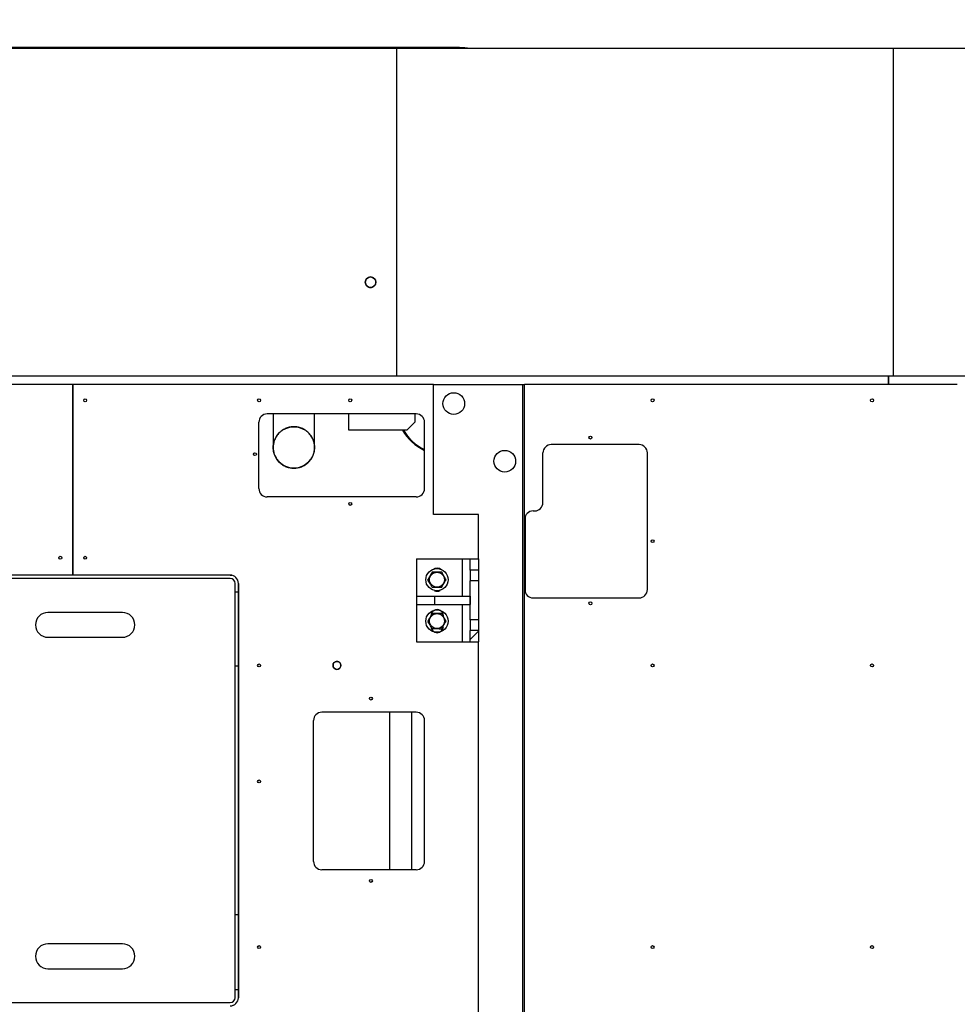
# Model space of a CAD drawing. Header units: millimetres. Extents: x 5 to 589, y 5 to 415.
# Tile 5 of 96: x 85 to 122, y 93 to 132. Entities that reach past the tile are written whole.
import ezdxf

# ---------------------------------------------------------------- set-up
doc = ezdxf.new("R2010")
doc.units = ezdxf.units.MM
doc.layers.add('COTES', color=1, linetype='Continuous')
doc.layers.add('TRAIT-FINS', color=9, linetype='Continuous')
doc.layers.add('TRAIT-FORT', color=4, linetype='Continuous', lineweight=25)
doc.styles.add('SLDTEXTSTYLE0', font='TXT', dxfattribs={"width": 0.75})
doc.dimstyles.new('SLDDIMSTYLE2', dxfattribs={"dimtxt": 3.5, "dimasz": 2, "dimexe": 0, "dimexo": 0.0625, "dimgap": 0.875, "dimtad": 1, "dimlfac": 30, "dimrnd": 1e-09, "dimzin": 12, "dimdsep": 46, "dimtxsty": 'SLDTEXTSTYLE0', "dimsah": 1, "dimcen": 0.09, "dimadec": 0, "dimazin": 3, "dimtfac": 1, "dimtofl": 0, "dimtmove": 0, "dimatfit": 3, "dimfxl": 0, "dimfrac": 2, "dimtolj": 1, "dimtzin": 12, "dimarcsym": 0})

# ---------------------------------------------------------------- blocks, each defined once
blk = doc.blocks.new('_D_7')
at = {"layer": 'COTES', "color": 1}
for p, q in [((59.852, 132.096), (59.852, 179.922)), ((199.852, 132.096), (199.852, 179.922)), ((59.852, 178.922), (199.852, 178.922))]:
    blk.add_line(p, q, dxfattribs=at)
for points in [[(59.852, 178.922), (61.852, 178.422), (61.852, 179.422)], [(199.852, 178.922), (197.852, 179.422), (197.852, 178.422)]]:
    blk.add_solid(points, dxfattribs=at)
at = {"layer": 'COTES', "color": 1, "char_height": 3.5, "attachment_point": 1, "style": 'SLDTEXTSTYLE0'}
for s, insert in [('4200', (112.646, 183.434)), ('Ouverture', (124.303, 183.434))]:
    blk.add_mtext(s, dxfattribs=dict(at, insert=insert))
blk = doc.blocks.new('_D_8')
at = {"layer": 'COTES', "color": 1}
for p, q in [((60.152, 118.566), (60.152, 168.785)), ((199.485, 118.566), (199.485, 168.785)), ((60.152, 167.785), (199.485, 167.785))]:
    blk.add_line(p, q, dxfattribs=at)
for points in [[(60.152, 167.785), (62.152, 167.285), (62.152, 168.285)], [(199.485, 167.785), (197.485, 168.285), (197.485, 167.285)]]:
    blk.add_solid(points, dxfattribs=at)
at = {"layer": 'COTES', "color": 1, "char_height": 3.5, "attachment_point": 1, "style": 'SLDTEXTSTYLE0'}
for s, insert in [('4180', (118.587, 172.297)), ('Toles', (130.244, 172.297))]:
    blk.add_mtext(s, dxfattribs=dict(at, insert=insert))

msp = doc.modelspace()

# ---------------------------------------------------------------- hatches: boundary and pattern name
at = {"layer": 'TRAIT-FINS'}
h = msp.add_hatch(dxfattribs=at)
h.set_pattern_fill('ANSI31', color=9, angle=3e-322, style=0)
edge = h.paths.add_edge_path(flags=0)
edge.add_arc((102.15141, 116.79982), 0.43667, 0, 360)
h = msp.add_hatch(dxfattribs=at)
h.set_pattern_fill('ANSI31', color=9, angle=3e-322, style=0)
edge = h.paths.add_edge_path(flags=0)
edge.add_arc((102.15141, 116.79982), 0.43667, 0, 360)
h = msp.add_hatch(dxfattribs=at)
h.set_pattern_fill('ANSI31', color=9, angle=3e-322, style=0)
edge = h.paths.add_edge_path(flags=0)
edge.add_arc((104.20474, 114.48316), 0.43667, 0, 360)
h = msp.add_hatch(dxfattribs=at)
h.set_pattern_fill('ANSI31', color=9, angle=3e-322, style=0)
edge = h.paths.add_edge_path(flags=0)
edge.add_arc((104.20474, 114.48316), 0.43667, 0, 360)
h = msp.add_hatch(dxfattribs=at)
h.set_pattern_fill('ANSI31', color=9, style=0)
h.paths.add_polyline_path([(103.15141, 110.54982), (102.81807, 110.54982), (102.81807, 110.09982), (103.15141, 110.09982)], flags=0)
h = msp.add_hatch(dxfattribs=at)
h.set_pattern_fill('ANSI31', color=9, style=0)
h.paths.add_polyline_path([(103.15141, 109.66649), (102.81807, 109.66649), (102.81807, 108.09982), (103.15141, 108.09982)], flags=0)
h = msp.add_hatch(dxfattribs=at)
h.set_pattern_fill('ANSI31', color=9, style=0)
h.paths.add_polyline_path([(102.81807, 109.04982), (101.38474, 109.04982), (101.38474, 108.71649), (102.81807, 108.71649)], flags=0)
h = msp.add_hatch(dxfattribs=at)
h.set_pattern_fill('ANSI31', color=9, style=0)
h.paths.add_polyline_path([(102.81807, 107.66649), (102.81807, 107.21649), (103.15141, 107.21649), (103.15141, 107.66649)], flags=0)

# ---------------------------------------------------------------- linework, layer by layer
at = {"layer": 'TRAIT-FORT', "color": 4, "linetype": 'Continuous', "lineweight": 25}
for p, q in [((102.33761, 131.12251), (67.70846, 131.12251)), ((102.33761, 131.12251), (102.33816, 131.11697)), ((102.33761, 131.12251), (102.33761, 131.09603)), ((79.85194, 131.09603), (99.85194, 131.09603)), ((99.85194, 131.09603), (99.85194, 117.89982)), ((99.85194, 131.09603), (119.85194, 131.09603)), ((119.85194, 117.89982), (119.85194, 131.09603)), ((119.85194, 131.09603), (139.85194, 131.09603)), ((99.85194, 117.89982), (79.85194, 117.89982)), ((119.85194, 117.89982), (99.85194, 117.89982)), ((119.65107, 117.56649), (119.65107, 117.89982)), ((119.65141, 117.89982), (119.65141, 117.56649)), ((139.85194, 117.89982), (119.85194, 117.89982)), ((86.81817, 117.56649), (78.38474, 117.56649)), ((86.81817, 117.56649), (86.81817, 117.56649)), ((86.81817, 109.89982), (86.81817, 117.56649)), ((101.33807, 117.56649), (86.81817, 117.56649)), ((86.81817, 117.56649), (86.81817, 109.89982)), ((101.33807, 112.34316), (101.33807, 117.56649)), ((101.33807, 117.56649), (104.93807, 117.56649)), ((104.93807, 117.56649), (105.00474, 117.56649)), ((104.93807, 80.89982), (104.93807, 117.56649)), ((122.41807, 117.56649), (105.00474, 117.56649)), ((105.00474, 80.89982), (105.00474, 117.56649)), ((100.64317, 116.38316), (94.64317, 116.38316)), ((94.88474, 116.38316), (94.88474, 115.0393)), ((96.55141, 115.04266), (96.55141, 116.38316)), ((97.93471, 115.73319), (97.93471, 116.38316)), ((100.60137, 116.06652), (100.60137, 116.38316)), ((94.30984, 113.38316), (94.30984, 116.04982)), ((100.26804, 115.73319), (97.93471, 115.73319)), ((100.26804, 115.73319), (100.60137, 116.06652)), ((100.97651, 113.38316), (100.97651, 116.04982)), ((109.60984, 115.14982), (106.07651, 115.14982)), ((105.74317, 112.81649), (105.74317, 114.81649)), ((109.94317, 109.31649), (109.94317, 114.81649)), ((100.64317, 113.04982), (94.64317, 113.04982)), ((103.15141, 112.34316), (101.33807, 112.34316)), ((103.15141, 110.54982), (103.15141, 112.34316)), ((105.00984, 112.14982), (105.00984, 109.31649)), ((105.04261, 109.17237), (105.04261, 112.29395)), ((105.34317, 112.48316), (105.40984, 112.48316)), ((100.65141, 110.54982), (100.65141, 109.04982)), ((100.65141, 110.54982), (102.48474, 110.54982)), ((102.48474, 110.54982), (102.81807, 110.54982)), ((102.48474, 110.54982), (102.48474, 109.04982)), ((102.81807, 110.54982), (103.15141, 110.54982)), ((102.81807, 110.09982), (102.81807, 110.54982)), ((103.15141, 110.54982), (103.15141, 110.09982)), ((93.15141, 109.76649), (81.48474, 109.76649)), ((86.81817, 109.89982), (81.48484, 109.89982)), ((86.81817, 109.89982), (86.81817, 109.89982)), ((93.15151, 109.89982), (86.81817, 109.89982)), ((103.15141, 110.09982), (102.81807, 110.09982)), ((102.81807, 110.09982), (102.81807, 109.66649)), ((103.15141, 110.09982), (103.15141, 109.66649)), ((93.35141, 92.89982), (93.35141, 109.56649)), ((93.48474, 109.56649), (93.48474, 92.89982)), ((93.48484, 92.89982), (93.48484, 109.56649)), ((103.15141, 109.66649), (102.81807, 109.66649)), ((102.81807, 108.09982), (102.81807, 109.66649)), ((103.15141, 109.66649), (103.15141, 108.09982)), ((93.35141, 109.23316), (93.48474, 109.23316)), ((100.65141, 109.04982), (100.65141, 108.71649)), ((100.65141, 109.04982), (101.38474, 109.04982)), ((101.38474, 108.71649), (101.38474, 109.04982)), ((101.38474, 109.04982), (102.81807, 109.04982)), ((102.81807, 109.04982), (102.81807, 108.71649)), ((105.34317, 108.98316), (109.60984, 108.98316)), ((100.65141, 108.71649), (100.65141, 107.21649)), ((100.65141, 108.71649), (101.38474, 108.71649)), ((101.38474, 108.71649), (102.81807, 108.71649)), ((102.48474, 108.71649), (102.48474, 107.21649)), ((88.81807, 108.39982), (85.81807, 108.39982)), ((103.15141, 108.09982), (102.81807, 108.09982)), ((102.81807, 108.09982), (102.81807, 107.66649)), ((103.15141, 108.09982), (103.15141, 107.66649)), ((85.81807, 107.39982), (88.81807, 107.39982)), ((103.15141, 107.66649), (102.81807, 107.66649)), ((102.81807, 107.21649), (102.81807, 107.66649)), ((103.15141, 107.66649), (103.15141, 107.21649)), ((100.65141, 107.21649), (102.48474, 107.21649)), ((102.48474, 107.21649), (102.81807, 107.21649)), ((102.81807, 107.21649), (103.15141, 107.21649)), ((103.15141, 88.38316), (103.15141, 107.21649)), ((93.48474, 106.23316), (93.35141, 106.23316)), ((100.64317, 104.38316), (96.84317, 104.38316)), ((99.57266, 104.38316), (99.57266, 98.04982)), ((100.46933, 98.04982), (100.46933, 104.38316)), ((96.50984, 98.38316), (96.50984, 104.04982)), ((100.97651, 98.38316), (100.97651, 104.04982)), ((100.64317, 98.04982), (96.84317, 98.04982)), ((93.48474, 96.23316), (93.35141, 96.23316)), ((88.81807, 95.06649), (85.81807, 95.06649)), ((85.81807, 94.06649), (88.81807, 94.06649)), ((93.35141, 93.23316), (93.48474, 93.23316)), ((81.48474, 92.69982), (93.15141, 92.69982))]:
    msp.add_line(p, q, dxfattribs=at)
at = {"layer": 'TRAIT-FORT', "color": 4, "linetype": 'Continuous', "lineweight": 25, "flags": 128}
msp.add_lwpolyline([(93.15141, 109.89982), (93.21644, 109.89342), (93.22545, 109.8915)], dxfattribs=at)
at = {"layer": 'TRAIT-FORT', "color": 4, "linetype": 'Continuous', "lineweight": 25}
for centre, radius in [((98.80474, 121.68303), 0.21167), ((87.31817, 116.93316), 0.06), ((94.31817, 116.93316), 0.06), ((97.98484, 116.93316), 0.06), ((102.15141, 116.79982), 0.43667), ((110.1515, 116.93316), 0.06), ((118.98484, 116.93316), 0.06), ((95.71807, 115.03682), 0.83333), ((107.6515, 115.43316), 0.06), ((104.20474, 114.48316), 0.43667), ((94.1515, 114.76649), 0.06), ((97.98484, 112.76649), 0.06), ((110.1515, 111.26649), 0.06), ((86.31817, 110.59982), 0.06), ((87.31817, 110.59982), 0.06), ((101.47651, 109.71649), 0.45), ((101.47651, 109.71649), 0.30083), ((107.6515, 108.76649), 0.06), ((101.47651, 108.04982), 0.45), ((101.47651, 108.04982), 0.30083), ((94.31817, 106.26649), 0.06), ((97.45141, 106.26636), 0.15867), ((110.1515, 106.26649), 0.06), ((118.98484, 106.26649), 0.06), ((98.81817, 104.93316), 0.06), ((94.31817, 101.59982), 0.06), ((98.81817, 97.59982), 0.06), ((94.31817, 94.93316), 0.06), ((110.1515, 94.93316), 0.06), ((118.98484, 94.93316), 0.06)]:
    msp.add_circle(centre, radius, dxfattribs=at)
for centre, radius, start, end in [((102.57003, 131.0928), 0.23431, 172.715373, 179.209986), ((94.64317, 116.04982), 0.33333, 90, 180), ((100.64317, 116.04982), 0.33333, 0, 90), ((101.81804, 116.73319), 2, 210, 245.116993), ((101.81804, 116.73319), 1.96667, 210.562275, 244.665738), ((106.07651, 114.81649), 0.33333, 90, 180), ((109.60984, 114.81649), 0.33333, 0, 90), ((94.64317, 113.38316), 0.33333, 180, 270), ((100.64317, 113.38316), 0.33333, 270, 0), ((105.40984, 112.81649), 0.33333, 270, 0), ((105.34317, 112.14982), 0.33333, 90, 180), ((101.48474, 109.93316), 0.25, 47.626147, 128.024191), ((93.15141, 109.56649), 0.2, 0, 90), ((93.15151, 109.56649), 0.33333, 0, 90), ((101.48474, 109.49982), 0.25, 245.31183, 299.041755), ((105.34317, 109.31649), 0.33333, 180, 270), ((109.60984, 109.31649), 0.33333, 270, 0), ((85.81807, 107.89982), 0.5, 90, 270), ((88.81807, 107.89982), 0.5, 270, 90), ((101.48474, 108.26649), 0.25, 359.999998, 179.999998), ((101.48474, 107.83316), 0.25, 179.999998, 359.999998), ((96.84317, 104.04982), 0.33333, 90, 180), ((100.64317, 104.04982), 0.33333, 0, 90), ((96.84317, 98.38316), 0.33333, 180, 270), ((100.64317, 98.38316), 0.33333, 270, 0), ((85.81807, 94.56649), 0.5, 90, 270), ((88.81807, 94.56649), 0.5, 270, 90), ((93.15141, 92.89982), 0.2, 270, 0), ((93.15141, 92.89982), 0.33333, 270, 0), ((93.15151, 92.89982), 0.33333, 270, 0)]:
    msp.add_arc(centre, radius, start, end, dxfattribs=at)
for points, knots in [([(102.33586, 131.09603), (102.33599, 131.10073), (102.33656, 131.12008), (102.33716, 131.12146), (102.33761, 131.12251)], [0, 0, 0, 0, 0.24289784, 1, 1, 1, 1]), ([(102.70646, 131.09603), (102.67039, 131.10103), (102.57858, 131.11377), (102.45525, 131.12118), (102.36831, 131.12216), (102.33761, 131.12251)], [0, 0, 0, 0, 0.295158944, 0.751134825, 1, 1, 1, 1]), ([(102.33761, 131.09603), (102.33761, 131.10148), (102.33761, 131.11476), (102.33761, 131.11597), (102.33761, 131.11668)], [0, 0, 0, 0, 0.41062566, 1, 1, 1, 1]), ([(102.33827, 131.11584), (102.3385, 131.11498), (102.33887, 131.11357), (102.33922, 131.10094), (102.33936, 131.09603)], [0, 0, 0, 0, 0.61092534, 1, 1, 1, 1]), ([(99.01641, 121.68303), (99.01358, 121.70965), (99.00923, 121.75061), (98.98284, 121.7999), (98.95552, 121.83377), (98.92161, 121.86126), (98.87233, 121.88683), (98.80474, 121.8998), (98.73716, 121.88683), (98.68788, 121.86126), (98.65397, 121.83377), (98.62665, 121.7999), (98.60025, 121.75061), (98.5959, 121.70965), (98.59308, 121.68303)], [0, 0, 0, 0, 0.11972842, 0.18418033, 0.25, 0.31581967, 0.38027158, 0.5, 0.61972842, 0.68418033, 0.75, 0.81581967, 0.88027158, 1, 1, 1, 1]), ([(98.59308, 121.68303), (98.5959, 121.6564), (98.60025, 121.61544), (98.62665, 121.56615), (98.65397, 121.53229), (98.68788, 121.50479), (98.73716, 121.47922), (98.80474, 121.46625), (98.87233, 121.47922), (98.92161, 121.50479), (98.95552, 121.53229), (98.98284, 121.56615), (99.00923, 121.61544), (99.01358, 121.6564), (99.01641, 121.68303)], [0, 0, 0, 0, 0.11972842, 0.18418033, 0.25, 0.31581967, 0.38027158, 0.5, 0.61972842, 0.68418033, 0.75, 0.81581967, 0.88027158, 1, 1, 1, 1]), ([(96.5514, 115.03682), (96.54871, 115.08765), (96.54317, 115.19233), (96.50471, 115.32064), (96.45931, 115.42081), (96.40201, 115.51882), (96.31154, 115.63029), (96.20007, 115.72078), (96.10206, 115.77803), (96.00189, 115.82365), (95.87358, 115.86057), (95.71807, 115.87481), (95.56256, 115.86057), (95.43425, 115.82365), (95.33408, 115.77803), (95.23608, 115.72079), (95.12459, 115.63029), (95.03413, 115.51882), (94.97683, 115.42082), (94.93143, 115.32065), (94.89297, 115.19233), (94.88743, 115.08765), (94.88474, 115.03682)], [0, 0, 0, 0, 0.05823878, 0.11996604, 0.15215061, 0.18434209, 0.25, 0.31565791, 0.34784232, 0.38003396, 0.44176122, 0.5, 0.55823878, 0.61996604, 0.65215061, 0.68434209, 0.75, 0.81565791, 0.84784232, 0.88003396, 0.94176122, 1, 1, 1, 1]), ([(94.88474, 115.03682), (94.88743, 114.986), (94.89297, 114.88131), (94.93143, 114.75301), (94.97683, 114.65283), (95.03413, 114.55483), (95.12459, 114.44335), (95.23607, 114.35286), (95.33408, 114.29562), (95.43425, 114.25), (95.56256, 114.21308), (95.71807, 114.19883), (95.87358, 114.21308), (96.00189, 114.25), (96.10206, 114.29562), (96.20006, 114.35286), (96.31154, 114.44335), (96.40201, 114.55483), (96.45931, 114.65283), (96.50471, 114.753), (96.54317, 114.88131), (96.54871, 114.986), (96.5514, 115.03682)], [0, 0, 0, 0, 0.05823878, 0.11996604, 0.15215061, 0.18434209, 0.25, 0.31565791, 0.34784232, 0.38003396, 0.44176122, 0.5, 0.55823878, 0.61996604, 0.65215061, 0.68434209, 0.75, 0.81565791, 0.84784232, 0.88003396, 0.94176122, 1, 1, 1, 1]), ([(101.2958, 110.03437), (101.27975, 110.007), (101.2473, 109.95165), (101.19922, 109.86964), (101.15325, 109.79125), (101.12508, 109.74319), (101.11086, 109.71894)], [0, 0, 0, 0, 0.26460585, 0.53494964, 0.7653441, 1, 1, 1, 1]), ([(101.2958, 110.03437), (101.32754, 110.03416), (101.3917, 110.03373), (101.48676, 110.0331), (101.57763, 110.03249), (101.63334, 110.03212), (101.66145, 110.03193)], [0, 0, 0, 0, 0.26460585, 0.53494964, 0.7653441, 1, 1, 1, 1]), ([(101.84215, 109.71404), (101.81912, 109.75456), (101.78105, 109.82154), (101.72584, 109.91865), (101.68878, 109.98384), (101.66749, 110.0213), (101.66145, 110.03193)], [0, 0, 0, 0, 0.3862435, 0.63843083, 0.89743273, 1, 1, 1, 1]), ([(101.29156, 109.40106), (101.26853, 109.44158), (101.23046, 109.50855), (101.17525, 109.60566), (101.13819, 109.67085), (101.1169, 109.70831), (101.11086, 109.71894)], [0, 0, 0, 0, 0.3862435, 0.63843083, 0.89743273, 1, 1, 1, 1]), ([(101.65721, 109.39861), (101.62547, 109.39882), (101.56131, 109.39925), (101.46625, 109.39989), (101.37538, 109.40049), (101.31967, 109.40087), (101.29156, 109.40106)], [0, 0, 0, 0, 0.26460585, 0.53494964, 0.7653441, 1, 1, 1, 1]), ([(101.65721, 109.39861), (101.67326, 109.42599), (101.70571, 109.48133), (101.75379, 109.56334), (101.79976, 109.64173), (101.82794, 109.68979), (101.84215, 109.71404)], [0, 0, 0, 0, 0.26460585, 0.53494964, 0.7653441, 1, 1, 1, 1]), ([(101.2958, 108.36771), (101.27975, 108.34033), (101.2473, 108.28498), (101.19922, 108.20297), (101.15325, 108.12458), (101.12508, 108.07652), (101.11086, 108.05227)], [0, 0, 0, 0, 0.26460585, 0.53494964, 0.7653441, 1, 1, 1, 1]), ([(101.2958, 108.36771), (101.32754, 108.3675), (101.3917, 108.36707), (101.48676, 108.36643), (101.57763, 108.36582), (101.63334, 108.36545), (101.66145, 108.36526)], [0, 0, 0, 0, 0.26460585, 0.53494964, 0.7653441, 1, 1, 1, 1]), ([(101.84215, 108.04738), (101.81912, 108.0879), (101.78105, 108.15487), (101.72584, 108.25199), (101.68878, 108.31718), (101.66749, 108.35463), (101.66145, 108.36526)], [0, 0, 0, 0, 0.3862435, 0.63843083, 0.89743273, 1, 1, 1, 1]), ([(101.29156, 107.73439), (101.26853, 107.77491), (101.23046, 107.84188), (101.17525, 107.939), (101.13819, 108.00419), (101.1169, 108.04165), (101.11086, 108.05227)], [0, 0, 0, 0, 0.3862435, 0.63843083, 0.89743273, 1, 1, 1, 1]), ([(101.65721, 107.73194), (101.67326, 107.75932), (101.70571, 107.81467), (101.75379, 107.89667), (101.79976, 107.97507), (101.82794, 108.02313), (101.84215, 108.04738)], [0, 0, 0, 0, 0.26460585, 0.53494964, 0.7653441, 1, 1, 1, 1]), ([(101.65721, 107.73194), (101.62547, 107.73215), (101.56131, 107.73258), (101.46625, 107.73322), (101.37538, 107.73383), (101.31967, 107.7342), (101.29156, 107.73439)], [0, 0, 0, 0, 0.26460585, 0.53494964, 0.7653441, 1, 1, 1, 1]), ([(97.61008, 106.26636), (97.60796, 106.28632), (97.6047, 106.31702), (97.58491, 106.35397), (97.56444, 106.37936), (97.53902, 106.39996), (97.50208, 106.41913), (97.45141, 106.42886), (97.40075, 106.41913), (97.36381, 106.39996), (97.33839, 106.37936), (97.31791, 106.35397), (97.29813, 106.31702), (97.29487, 106.28632), (97.29275, 106.26636)], [0, 0, 0, 0, 0.119728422, 0.18418033, 0.25, 0.31581967, 0.380271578, 0.5, 0.619728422, 0.68418033, 0.75, 0.81581967, 0.880271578, 1, 1, 1, 1]), ([(97.29275, 106.26636), (97.29487, 106.2464), (97.29813, 106.2157), (97.31791, 106.17875), (97.33839, 106.15336), (97.36381, 106.13275), (97.40075, 106.11359), (97.45141, 106.10386), (97.50208, 106.11359), (97.53902, 106.13275), (97.56444, 106.15336), (97.58491, 106.17875), (97.6047, 106.2157), (97.60796, 106.2464), (97.61008, 106.26636)], [0, 0, 0, 0, 0.11972842, 0.18418033, 0.25, 0.31581967, 0.38027158, 0.5, 0.61972842, 0.68418033, 0.75, 0.81581967, 0.88027158, 1, 1, 1, 1])]:
    msp.add_open_spline(points, degree=3, knots=knots, dxfattribs=at)

# ---------------------------------------------------------------- dimensions: what is measured, and where the dimension line sits
at = {"layer": 'COTES', "color": 1}
for base, p1, p2, text, picture, middle in [((199.85194, 178.92177), (59.85194, 131.09603), (199.85194, 131.09603), '<> Ouverture', '_D_7', (129.85194, 178.92177)), ((199.48484, 167.78525), (60.15151, 117.56649), (199.48484, 117.56649), '<> Toles', '_D_8', (129.81817, 167.78525))]:
    dim = msp.add_linear_dim(base=base, p1=p1, p2=p2, text=text, dimstyle='SLDDIMSTYLE2', dxfattribs=at)
    dim.commit()
    dim.dimension.update_dxf_attribs({"geometry": picture, "text_midpoint": middle, "dimtype": 160})

doc.saveas('drawing.dxf')
